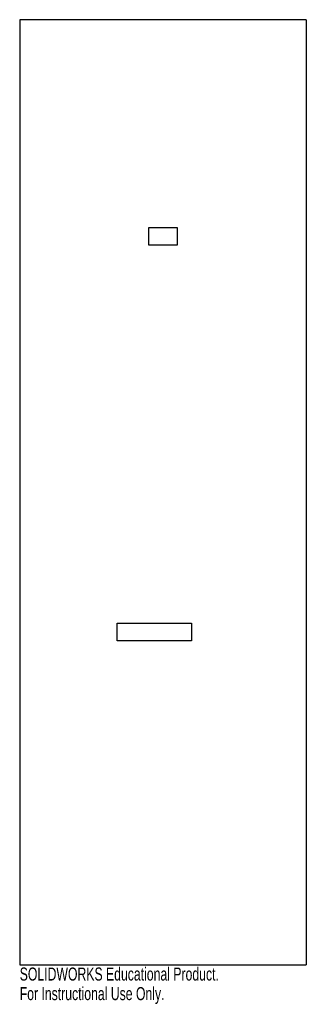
# Model space of a CAD drawing. Header units: millimetres. Extents: x -53 to 55, y -190 to 175.
import ezdxf

# ---------------------------------------------------------------- set-up
doc = ezdxf.new("R2010")
doc.units = ezdxf.units.MM
doc.styles.add('SLDTEXTSTYLE0', font='TXT', dxfattribs={"width": 0.7})

msp = doc.modelspace()

# ---------------------------------------------------------------- linework, layer by layer
at = {"color": 7, "linetype": 'Continuous', "lineweight": 25}
for p, q in [((53, 175), (-53, 175)), ((-53, 175), (-53, -175)), ((53, 175), (53, -175)), ((-5.25, 98), (5.25, 98)), ((-5.25, 91.5), (-5.25, 98)), ((5.25, 98), (5.25, 91.5)), ((5.25, 91.5), (-5.25, 91.5)), ((-17, -48.5), (10.5, -48.5)), ((-17, -55), (-17, -48.5)), ((10.5, -48.5), (10.5, -55)), ((10.5, -55), (-17, -55)), ((-53, -175), (53, -175))]:
    msp.add_line(p, q, dxfattribs=at)

# ---------------------------------------------------------------- texts
at = {"color": 7, "linetype": 'Continuous', "char_height": 4.8336, "attachment_point": 1, "style": 'SLDTEXTSTYLE0'}
for s, insert in [('SOLIDWORKS Educational Product.', (-53, -176.02)), ('For Instructional Use Only.', (-53, -183.27))]:
    msp.add_mtext(s, dxfattribs=dict(at, insert=insert))

doc.saveas('drawing.dxf')
